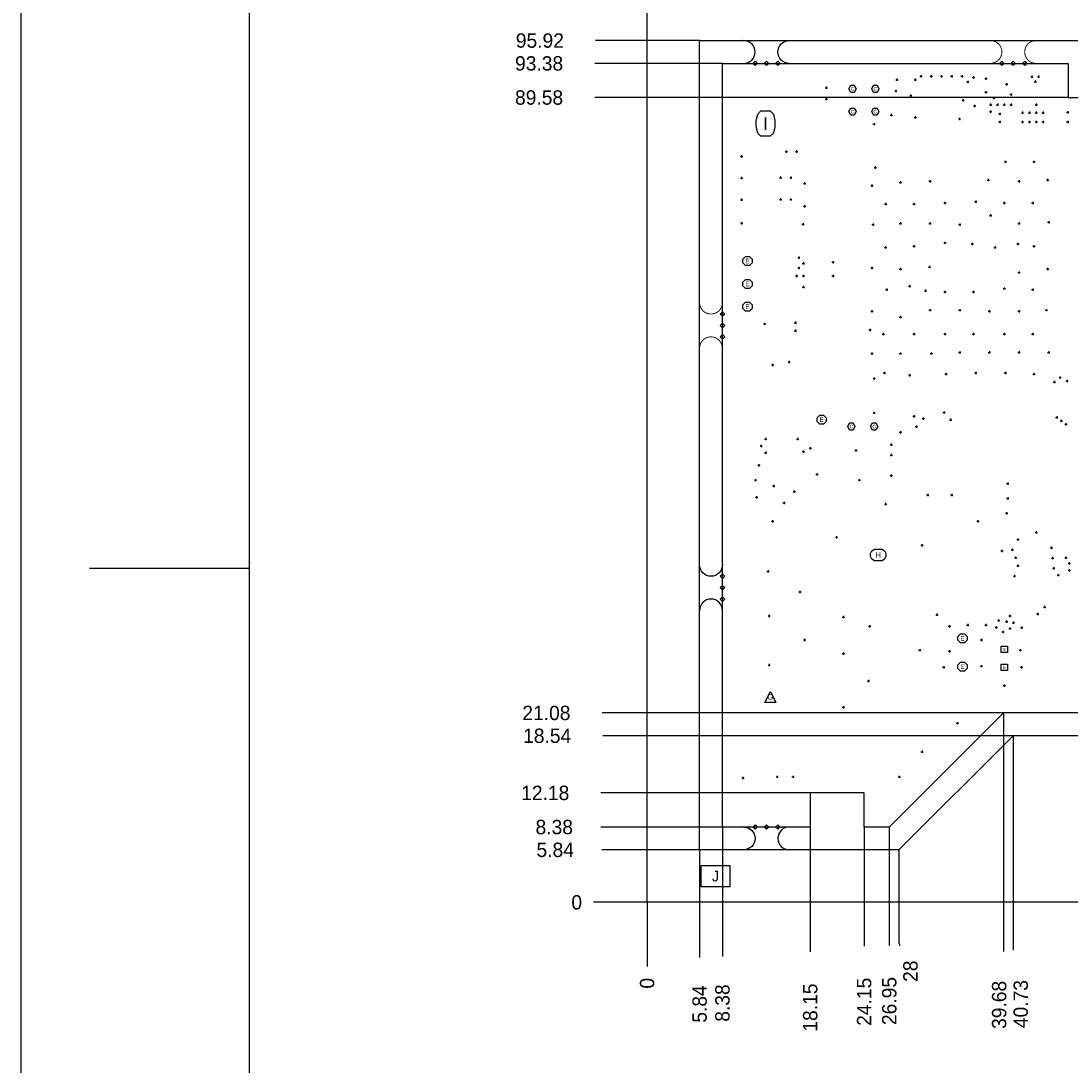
# Model space of a CAD drawing. Extents: x -70 to 794, y -110 to 464.
# Tile 2 of 12: x -70 to 47, y -18 to 98. Entities that reach past the tile are written whole.
import ezdxf
from ezdxf.enums import TextEntityAlignment as Align

# ---------------------------------------------------------------- set-up
doc = ezdxf.new("R2010")
doc.units = 0
for name, color, linetype in [('BG_DIMENSION', 1, 'CONTINUOUS'), ('BG_OUTLINE', 80, 'CONTINUOUS'), ('DF_OUTLINE', 52, 'CONTINUOUS'), ('MA_NCLEGEND-1-4', 85, 'CONTINUOUS')]:
    doc.layers.add(name, color=color, linetype=linetype)

# ---------------------------------------------------------------- blocks, each defined once
blk = doc.blocks.new('FIGURE_CROSS')
for points in [[(-0.5, 0), (0.5, 0)], [(0, 0.5), (0, -0.5)]]:
    blk.add_lwpolyline(points)
blk = doc.blocks.new('FIGURE_OBLONG')
blk.add_lwpolyline([(-0.5, -0.125), (-0.5, 0.125), (-0.416, 0.375), (-0.25, 0.5), (0.25, 0.5), (0.416, 0.375), (0.5, 0.125), (0.5, -0.125), (0.416, -0.375), (0.25, -0.5), (-0.25, -0.5), (-0.416, -0.375)], close=True)
blk = doc.blocks.new('FIGURE_TRI')
blk.add_lwpolyline([(-0.5, -0.5), (0, 0.5), (0.5, -0.5)], close=True)
blk = doc.blocks.new('FIGURE_HEX')
blk.add_lwpolyline([(-0.5, 0), (-0.25, 0.5), (0.25, 0.5), (0.5, 0), (0.25, -0.5), (-0.25, -0.5)], close=True)
blk = doc.blocks.new('FIGURE_OCT')
blk.add_lwpolyline([(-0.5, -0.2071), (-0.5, 0.2071), (-0.2071, 0.5), (0.2071, 0.5), (0.5, 0.2071), (0.5, -0.2071), (0.2071, -0.5), (-0.2071, -0.5)], close=True)
blk = doc.blocks.new('FIGURE_SQUARE')
blk.add_lwpolyline([(-0.5, -0.5), (-0.5, 0.5), (0.5, 0.5), (0.5, -0.5)], close=True)
blk = doc.blocks.new('FIGURE_DIAMOND')
blk.add_lwpolyline([(-0.5, 0), (0, 0.5), (0.5, 0), (0, -0.5)], close=True)

msp = doc.modelspace()

# ---------------------------------------------------------------- linework, layer by layer
at = {"layer": 'BG_DIMENSION'}
for points in [[(5.842, 95.922084), (-5.739384, 95.922084)], [(8.382, 93.382084), (-5.825236, 93.382084)], [(46.852078, 89.58199), (-5.825236, 89.58199)], [(39.681912, 21.082), (-5.009896, 21.082)], [(39.681912, 21.082), (39.681912, -5.489448)], [(40.732202, 18.542), (-4.924298, 18.542)], [(40.732202, 18.542), (40.732202, -5.317744)], [(18.151856, 12.182094), (-5.138928, 12.182094)], [(8.382, 8.382), (-5.143246, 8.382)], [(8.382, 8.382), (8.382, -6.02234)], [(18.151856, 8.382), (18.151856, -5.522468)], [(24.152098, 8.382), (24.152098, -4.878832)], [(26.95194, 8.382), (26.95194, -4.792726)], [(5.842, 5.842), (-5.03555, 5.842)], [(5.842, 5.842), (5.842, -6.129528)], [(28.00223, 5.842), (28.00223, -4.502658), (28.12923, -4.789932)], [(0, 0), (-5.95503, 0)], [(0, 0), (0, -7.135622)]]:
    msp.add_lwpolyline(points, dxfattribs=at)
at = {"layer": 'BG_OUTLINE'}
for points in [[(0, 0), (0, 197.686168), (121.303796, 197.686168), (121.303796, 0)], [(5.842, 95.922084), (115.461796, 95.922084), (115.461796, 18.542), (94.2721, 18.542), (81.542128, 5.842), (59.381898, 5.842), (59.381898, 18.542), (40.732202, 18.542), (28.00223, 5.842), (5.842, 5.842)], [(8.382, 93.382084), (46.852078, 93.382084), (46.852078, 89.58199), (52.852066, 89.58199), (52.852066, 93.382084), (59.381898, 93.382084), (59.381898, 21.082), (39.681912, 21.082), (26.95194, 8.382), (24.152098, 8.382), (24.152098, 12.182094), (18.151856, 12.182094), (18.151856, 8.382), (8.382, 8.382)]]:
    msp.add_lwpolyline(points, close=True, dxfattribs=at)
for points in [[(10.7442, 93.382084, 1), (10.7442, 95.922084)], [(15.8242, 93.382084, -1), (15.8242, 95.922084)], [(8.382, 37.5666, -1), (5.842, 37.5666)], [(8.382, 32.4866, 1), (5.842, 32.4866)], [(10.7442, 8.382, -1), (10.7442, 5.842)], [(15.8242, 8.382, 1), (15.8242, 5.842)]]:
    msp.add_lwpolyline(points, format="xyb", dxfattribs=at)
at = {"layer": 'BG_OUTLINE', "const_width": 0.1016}
for points in [[(38.216078, 93.382084, 1), (38.216078, 95.922084)], [(43.296078, 93.382084, -1), (43.296078, 95.922084)], [(8.382, 66.7512, -1), (5.842, 66.7512)], [(8.382, 61.6712, 1), (5.842, 61.6712)]]:
    msp.add_lwpolyline(points, format="xyb", dxfattribs=at)
at = {"layer": 'DF_OUTLINE'}
msp.add_lwpolyline([(793.920688, -110.166658), (793.920688, 463.873342), (-69.679312, 463.873342), (-69.679312, -110.166658)], close=True, dxfattribs=at)
for points in [[(-44.279312, 138.753342), (-44.279312, -33.966658)], [(-44.279312, 37.153342), (-62.059312, 37.153342)]]:
    msp.add_lwpolyline(points, dxfattribs=at)

# ---------------------------------------------------------------- block references
at = {"layer": 'MA_NCLEGEND-1-4'}
for name, p, xscale, yscale in [('FIGURE_DIAMOND', (12.0142, 93.382084), 0.508, 0.508), ('FIGURE_DIAMOND', (13.2842, 93.382084), 0.508, 0.508), ('FIGURE_DIAMOND', (14.5542, 93.382084), 0.508, 0.508), ('FIGURE_DIAMOND', (39.486078, 93.382084), 0.508, 0.508), ('FIGURE_DIAMOND', (40.756078, 93.382084), 0.508, 0.508), ('FIGURE_DIAMOND', (42.026078, 93.382084), 0.508, 0.508), ('FIGURE_CROSS', (27.813, 91.567), 0.254, 0.254), ('FIGURE_CROSS', (29.845, 91.567), 0.254, 0.254), ('FIGURE_CROSS', (30.48, 91.948), 0.254, 0.254), ('FIGURE_CROSS', (31.623, 91.948), 0.254, 0.254), ('FIGURE_CROSS', (32.766, 91.948), 0.254, 0.254), ('FIGURE_CROSS', (33.909, 91.948), 0.254, 0.254), ('FIGURE_CROSS', (35.052, 91.948), 0.254, 0.254), ('FIGURE_CROSS', (35.687, 91.313), 0.254, 0.254), ('FIGURE_CROSS', (36.322, 91.821), 0.254, 0.254), ('FIGURE_CROSS', (37.719, 91.694), 0.254, 0.254), ('FIGURE_CROSS', (40.005, 91.059), 0.254, 0.254), ('FIGURE_CROSS', (42.8244, 91.8972), 0.254, 0.254), ('FIGURE_CROSS', (43.2054, 91.3384), 0.254, 0.254), ('FIGURE_CROSS', (43.561, 91.8972), 0.254, 0.254), ('FIGURE_CROSS', (19.939, 90.678), 0.254, 0.254), ('FIGURE_HEX', (22.86, 90.551), 0.8001, 0.8001), ('FIGURE_HEX', (25.4, 90.551), 0.8001, 0.8001), ('FIGURE_CROSS', (27.686, 90.297), 0.254, 0.254), ('FIGURE_CROSS', (37.719, 90.17), 0.254, 0.254), ('FIGURE_CROSS', (40.513, 89.916), 0.254, 0.254), ('FIGURE_CROSS', (19.939, 89.408), 0.254, 0.254), ('FIGURE_CROSS', (29.35478, 89.789), 0.254, 0.254), ('FIGURE_CROSS', (35.179, 89.281), 0.254, 0.254), ('FIGURE_CROSS', (38.227, 88.773), 0.254, 0.254), ('FIGURE_CROSS', (38.608, 89.535), 0.254, 0.254), ('FIGURE_CROSS', (38.989, 88.773), 0.254, 0.254), ('FIGURE_CROSS', (39.751, 88.773), 0.254, 0.254), ('FIGURE_CROSS', (40.513, 88.773), 0.254, 0.254), ('FIGURE_CROSS', (43.307, 88.773), 0.254, 0.254), ('FIGURE_OBLONG', (13.182092, 86.682072), 2.100072, 2.800096), ('FIGURE_HEX', (22.86, 88.011), 0.8001, 0.8001), ('FIGURE_HEX', (25.4, 88.011), 0.8001, 0.8001), ('FIGURE_CROSS', (27.178, 87.63), 0.254, 0.254), ('FIGURE_CROSS', (36.449, 88.646), 0.254, 0.254), ('FIGURE_CROSS', (38.227, 88.011), 0.254, 0.254), ('FIGURE_CROSS', (39.243, 87.757), 0.254, 0.254), ('FIGURE_CROSS', (41.783, 87.884), 0.254, 0.254), ('FIGURE_CROSS', (42.545, 87.884), 0.254, 0.254), ('FIGURE_CROSS', (43.307, 87.884), 0.254, 0.254), ('FIGURE_CROSS', (44.069, 87.884), 0.254, 0.254), ('FIGURE_CROSS', (46.8122, 87.9348), 0.254, 0.254), ('FIGURE_CROSS', (25.258776, 86.614), 0.254, 0.254), ('FIGURE_CROSS', (29.845, 87.376), 0.254, 0.254), ('FIGURE_CROSS', (34.770568, 87.200232), 0.254, 0.254), ('FIGURE_CROSS', (39.243, 86.868), 0.254, 0.254), ('FIGURE_CROSS', (41.783, 86.868), 0.254, 0.254), ('FIGURE_CROSS', (42.545, 86.868), 0.254, 0.254), ('FIGURE_CROSS', (43.307, 86.868), 0.254, 0.254), ('FIGURE_CROSS', (44.069, 86.868), 0.254, 0.254), ('FIGURE_CROSS', (46.8122, 86.868), 0.254, 0.254), ('FIGURE_CROSS', (10.5156, 83.0326), 0.254, 0.254), ('FIGURE_CROSS', (15.494, 83.566), 0.254, 0.254), ('FIGURE_CROSS', (16.637, 83.566), 0.254, 0.254), ('FIGURE_CROSS', (25.4, 81.788), 0.254, 0.254), ('FIGURE_CROSS', (39.878, 82.423), 0.254, 0.254), ('FIGURE_CROSS', (43.053, 82.423), 0.254, 0.254), ('FIGURE_CROSS', (10.5156, 80.6196), 0.254, 0.254), ('FIGURE_CROSS', (14.859, 80.645), 0.254, 0.254), ('FIGURE_CROSS', (16.002, 80.645), 0.254, 0.254), ('FIGURE_CROSS', (17.526, 80.01), 0.254, 0.254), ('FIGURE_CROSS', (25.019, 79.756), 0.254, 0.254), ('FIGURE_CROSS', (28.194, 80.137), 0.254, 0.254), ('FIGURE_CROSS', (31.496, 80.264), 0.254, 0.254), ('FIGURE_CROSS', (37.973, 80.391), 0.254, 0.254), ('FIGURE_CROSS', (41.402, 80.264), 0.254, 0.254), ('FIGURE_CROSS', (44.577, 80.391), 0.254, 0.254), ('FIGURE_CROSS', (10.5156, 78.2066), 0.254, 0.254), ('FIGURE_CROSS', (14.859, 78.232), 0.254, 0.254), ('FIGURE_CROSS', (16.002, 78.232), 0.254, 0.254), ('FIGURE_CROSS', (17.526, 77.47), 0.254, 0.254), ('FIGURE_CROSS', (26.543, 77.724), 0.254, 0.254), ('FIGURE_CROSS', (29.718, 77.724), 0.254, 0.254), ('FIGURE_CROSS', (33.147, 77.851), 0.254, 0.254), ('FIGURE_CROSS', (36.576, 77.978), 0.254, 0.254), ('FIGURE_CROSS', (39.751, 77.851), 0.254, 0.254), ('FIGURE_CROSS', (42.926, 77.851), 0.254, 0.254), ('FIGURE_CROSS', (38.227, 76.454), 0.254, 0.254), ('FIGURE_CROSS', (10.5156, 75.5904), 0.254, 0.254), ('FIGURE_CROSS', (17.358106, 75.478894), 0.254, 0.254), ('FIGURE_CROSS', (25.146, 75.438), 0.254, 0.254), ('FIGURE_CROSS', (28.194, 75.565), 0.254, 0.254), ('FIGURE_CROSS', (31.496, 75.565), 0.254, 0.254), ('FIGURE_CROSS', (34.798, 75.438), 0.254, 0.254), ('FIGURE_CROSS', (41.402, 75.565), 0.254, 0.254), ('FIGURE_CROSS', (44.704, 75.692), 0.254, 0.254), ('FIGURE_CROSS', (26.543, 72.898), 0.254, 0.254), ('FIGURE_CROSS', (29.718, 73.025), 0.254, 0.254), ('FIGURE_CROSS', (33.147, 73.406), 0.254, 0.254), ('FIGURE_CROSS', (36.195, 73.279), 0.254, 0.254), ('FIGURE_CROSS', (38.735, 72.898), 0.254, 0.254), ('FIGURE_CROSS', (41.275, 73.279), 0.254, 0.254), ('FIGURE_CROSS', (43.053, 73.025), 0.254, 0.254), ('FIGURE_OCT', (11.176, 71.374), 1.016, 1.016), ('FIGURE_CROSS', (16.891, 71.755), 0.254, 0.254), ('FIGURE_CROSS', (20.701, 71.247), 0.254, 0.254), ('FIGURE_CROSS', (16.891, 70.612), 0.254, 0.254), ('FIGURE_CROSS', (17.399, 71.12), 0.254, 0.254), ('FIGURE_CROSS', (25.019, 70.612), 0.254, 0.254), ('FIGURE_CROSS', (28.194, 70.485), 0.254, 0.254), ('FIGURE_CROSS', (31.41472, 70.70471), 0.254, 0.254), ('FIGURE_CROSS', (41.402, 70.104), 0.254, 0.254), ('FIGURE_CROSS', (44.577, 70.485), 0.254, 0.254), ('FIGURE_OCT', (11.176, 68.834), 1.016, 1.016), ('FIGURE_CROSS', (16.637, 69.723), 0.254, 0.254), ('FIGURE_CROSS', (17.399, 69.723), 0.254, 0.254), ('FIGURE_CROSS', (20.701, 69.723), 0.254, 0.254), ('FIGURE_CROSS', (17.399, 68.478908), 0.254, 0.254), ('FIGURE_CROSS', (26.67, 68.199), 0.254, 0.254), ('FIGURE_CROSS', (29.21, 68.58), 0.254, 0.254), ('FIGURE_CROSS', (30.988, 68.072), 0.254, 0.254), ('FIGURE_CROSS', (33.147, 67.945), 0.254, 0.254), ('FIGURE_CROSS', (36.322, 67.945), 0.254, 0.254), ('FIGURE_CROSS', (39.751, 68.326), 0.254, 0.254), ('FIGURE_CROSS', (42.926, 68.199), 0.254, 0.254), ('FIGURE_OCT', (11.176, 66.294), 1.016, 1.016), ('FIGURE_DIAMOND', (8.382, 65.4812), 0.508, 0.508), ('FIGURE_CROSS', (25.019, 65.786), 0.254, 0.254), ('FIGURE_CROSS', (31.496, 65.913), 0.254, 0.254), ('FIGURE_CROSS', (34.798, 65.913), 0.254, 0.254), ('FIGURE_CROSS', (38.1, 65.786), 0.254, 0.254), ('FIGURE_CROSS', (41.402, 65.786), 0.254, 0.254), ('FIGURE_CROSS', (44.45, 65.913), 0.254, 0.254), ('FIGURE_DIAMOND', (8.382, 64.2112), 0.508, 0.508), ('FIGURE_CROSS', (13.081, 64.389), 0.254, 0.254), ('FIGURE_CROSS', (16.51, 64.516), 0.254, 0.254), ('FIGURE_CROSS', (28.194, 65.151), 0.254, 0.254), ('FIGURE_DIAMOND', (8.382, 62.9412), 0.508, 0.508), ('FIGURE_CROSS', (16.51, 63.627), 0.254, 0.254), ('FIGURE_CROSS', (24.81072, 63.71971), 0.254, 0.254), ('FIGURE_CROSS', (26.289, 63.246), 0.254, 0.254), ('FIGURE_CROSS', (29.718, 63.246), 0.254, 0.254), ('FIGURE_CROSS', (33.147, 63.246), 0.254, 0.254), ('FIGURE_CROSS', (36.322, 63.246), 0.254, 0.254), ('FIGURE_CROSS', (39.751, 63.246), 0.254, 0.254), ('FIGURE_CROSS', (42.926, 63.246), 0.254, 0.254), ('FIGURE_CROSS', (25.019, 61.087), 0.254, 0.254), ('FIGURE_CROSS', (28.194, 61.087), 0.254, 0.254), ('FIGURE_CROSS', (31.623, 61.087), 0.254, 0.254), ('FIGURE_CROSS', (34.798, 61.214), 0.254, 0.254), ('FIGURE_CROSS', (38.1, 61.214), 0.254, 0.254), ('FIGURE_CROSS', (41.402, 61.214), 0.254, 0.254), ('FIGURE_CROSS', (44.704, 61.214), 0.254, 0.254), ('FIGURE_CROSS', (13.97, 59.817), 0.254, 0.254), ('FIGURE_CROSS', (15.8115, 60.1345), 0.254, 0.254), ('FIGURE_CROSS', (26.416, 58.928), 0.254, 0.254), ('FIGURE_CROSS', (29.21, 58.674), 0.254, 0.254), ('FIGURE_CROSS', (33.274, 58.801), 0.254, 0.254), ('FIGURE_CROSS', (36.576, 58.928), 0.254, 0.254), ('FIGURE_CROSS', (39.878, 58.928), 0.254, 0.254), ('FIGURE_CROSS', (43.053, 58.801), 0.254, 0.254), ('FIGURE_CROSS', (45.974, 58.42), 0.254, 0.254), ('FIGURE_CROSS', (25.273, 58.293), 0.254, 0.254), ('FIGURE_CROSS', (45.339, 57.912), 0.254, 0.254), ('FIGURE_CROSS', (46.736, 58.039), 0.254, 0.254), ('FIGURE_OCT', (19.431, 53.721), 1.016, 1.016), ('FIGURE_CROSS', (25.273, 54.483), 0.254, 0.254), ('FIGURE_CROSS', (29.718, 54.102), 0.254, 0.254), ('FIGURE_CROSS', (30.734, 53.848), 0.254, 0.254), ('FIGURE_CROSS', (33.058608, 54.521608), 0.254, 0.254), ('FIGURE_CROSS', (33.782, 53.721), 0.254, 0.254), ('FIGURE_CROSS', (45.593, 53.975), 0.254, 0.254), ('FIGURE_HEX', (22.733, 52.959), 0.8001, 0.8001), ('FIGURE_HEX', (25.273, 52.959), 0.8001, 0.8001), ('FIGURE_CROSS', (29.972, 52.959), 0.254, 0.254), ('FIGURE_CROSS', (46.101, 53.594), 0.254, 0.254), ('FIGURE_CROSS', (46.609, 53.213), 0.254, 0.254), ('FIGURE_CROSS', (13.208, 51.562), 0.254, 0.254), ('FIGURE_CROSS', (16.764, 51.562), 0.254, 0.254), ('FIGURE_CROSS', (28.194, 52.324), 0.254, 0.254), ('FIGURE_CROSS', (12.7, 50.8), 0.254, 0.254), ('FIGURE_CROSS', (17.399, 50.165), 0.254, 0.254), ('FIGURE_CROSS', (18.161, 50.546), 0.254, 0.254), ('FIGURE_CROSS', (23.241, 50.292), 0.254, 0.254), ('FIGURE_CROSS', (27.178, 50.927), 0.254, 0.254), ('FIGURE_CROSS', (13.208, 50.038), 0.254, 0.254), ('FIGURE_CROSS', (27.178, 49.784), 0.254, 0.254), ('FIGURE_CROSS', (12.446, 48.641), 0.254, 0.254), ('FIGURE_CROSS', (12.065, 46.99), 0.254, 0.254), ('FIGURE_CROSS', (18.923, 47.625), 0.254, 0.254), ('FIGURE_CROSS', (23.622, 46.99), 0.254, 0.254), ('FIGURE_CROSS', (27.178, 47.498), 0.254, 0.254), ('FIGURE_CROSS', (14.097, 46.355), 0.254, 0.254), ('FIGURE_CROSS', (16.383, 45.72), 0.254, 0.254), ('FIGURE_CROSS', (40.132, 46.609), 0.254, 0.254), ('FIGURE_CROSS', (12.192, 45.085), 0.254, 0.254), ('FIGURE_CROSS', (15.24, 44.45), 0.254, 0.254), ('FIGURE_CROSS', (26.543, 44.323), 0.254, 0.254), ('FIGURE_CROSS', (31.242, 45.339), 0.254, 0.254), ('FIGURE_CROSS', (33.909, 45.339), 0.254, 0.254), ('FIGURE_CROSS', (40.132, 44.958), 0.254, 0.254), ('FIGURE_CROSS', (40.005, 43.307), 0.254, 0.254), ('FIGURE_CROSS', (13.97, 42.418), 0.254, 0.254), ('FIGURE_CROSS', (36.83, 42.418), 0.254, 0.254), ('FIGURE_CROSS', (43.307, 41.171114), 0.254, 0.254), ('FIGURE_CROSS', (21.082, 40.64), 0.254, 0.254), ('FIGURE_CROSS', (30.607, 39.751), 0.254, 0.254), ('FIGURE_CROSS', (41.275, 40.386), 0.254, 0.254), ('FIGURE_OBLONG', (25.722072, 38.657022), 1.700022, 1.27508), ('FIGURE_CROSS', (39.497, 39.116), 0.254, 0.254), ('FIGURE_CROSS', (40.64, 39.243), 0.254, 0.254), ('FIGURE_CROSS', (45.00372, 39.46271), 0.254, 0.254), ('FIGURE_CROSS', (41.021, 38.354), 0.254, 0.254), ('FIGURE_CROSS', (41.275, 37.465), 0.254, 0.254), ('FIGURE_CROSS', (45.13072, 38.31971), 0.254, 0.254), ('FIGURE_CROSS', (46.609, 38.354), 0.254, 0.254), ('FIGURE_CROSS', (46.99, 37.719), 0.254, 0.254), ('FIGURE_DIAMOND', (8.382, 36.2966), 0.508, 0.508), ('FIGURE_CROSS', (13.462, 36.83), 0.254, 0.254), ('FIGURE_CROSS', (40.894, 36.322), 0.254, 0.254), ('FIGURE_CROSS', (45.25772, 37.17671), 0.254, 0.254), ('FIGURE_CROSS', (45.76572, 36.41471), 0.254, 0.254), ('FIGURE_CROSS', (46.99, 36.957), 0.254, 0.254), ('FIGURE_DIAMOND', (8.382, 35.0266), 0.508, 0.508), ('FIGURE_DIAMOND', (8.382, 33.7566), 0.508, 0.508), ('FIGURE_CROSS', (17.018, 34.544), 0.254, 0.254), ('FIGURE_CROSS', (44.24172, 32.85871), 0.254, 0.254), ('FIGURE_CROSS', (13.589, 31.877), 0.254, 0.254), ('FIGURE_CROSS', (21.844, 31.75), 0.254, 0.254), ('FIGURE_CROSS', (32.258, 32.004), 0.254, 0.254), ('FIGURE_CROSS', (40.386, 31.877), 0.254, 0.254), ('FIGURE_CROSS', (43.47972, 32.09671), 0.254, 0.254), ('FIGURE_CROSS', (24.765, 30.734), 0.254, 0.254), ('FIGURE_CROSS', (33.655, 30.734), 0.254, 0.254), ('FIGURE_CROSS', (35.687, 30.861), 0.254, 0.254), ('FIGURE_CROSS', (37.719, 30.861), 0.254, 0.254), ('FIGURE_CROSS', (38.862, 30.607), 0.254, 0.254), ('FIGURE_CROSS', (39.116, 31.369), 0.254, 0.254), ('FIGURE_CROSS', (40.005, 31.242), 0.254, 0.254), ('FIGURE_CROSS', (40.386, 30.48), 0.254, 0.254), ('FIGURE_CROSS', (40.767, 31.115), 0.254, 0.254), ('FIGURE_CROSS', (41.70172, 30.57271), 0.254, 0.254), ('FIGURE_CROSS', (17.526, 29.21), 0.254, 0.254), ('FIGURE_OCT', (35.1028, 29.389324), 1.016, 1.016), ('FIGURE_CROSS', (37.211, 29.21), 0.254, 0.254), ('FIGURE_CROSS', (39.624, 30.099), 0.254, 0.254), ('FIGURE_CROSS', (30.353, 28.067), 0.254, 0.254), ('FIGURE_CROSS', (33.655, 27.94), 0.254, 0.254), ('FIGURE_SQUARE', (39.756334, 28.151582), 0.700024, 0.700024), ('FIGURE_CROSS', (41.529, 28.067), 0.254, 0.254), ('FIGURE_CROSS', (21.844, 27.686), 0.254, 0.254), ('FIGURE_CROSS', (13.589, 26.416), 0.254, 0.254), ('FIGURE_CROSS', (33.02, 26.162), 0.254, 0.254), ('FIGURE_OCT', (35.1028, 26.240486), 1.016, 1.016), ('FIGURE_CROSS', (37.211, 26.289), 0.254, 0.254), ('FIGURE_SQUARE', (39.756334, 26.151586), 0.700024, 0.700024), ('FIGURE_CROSS', (41.656, 26.162), 0.254, 0.254), ('FIGURE_CROSS', (24.638, 24.638), 0.254, 0.254), ('FIGURE_TRI', (13.722096, 22.856952), 1.199896, 1.199896), ('FIGURE_CROSS', (39.751, 24.13), 0.254, 0.254), ('FIGURE_CROSS', (21.844, 21.717), 0.254, 0.254), ('FIGURE_CROSS', (34.544, 19.939), 0.254, 0.254), ('FIGURE_CROSS', (30.607, 16.764), 0.254, 0.254), ('FIGURE_CROSS', (14.478, 13.97), 0.254, 0.254), ('FIGURE_CROSS', (16.256, 13.97), 0.254, 0.254), ('FIGURE_CROSS', (28.067, 13.97), 0.254, 0.254), ('FIGURE_CROSS', (10.668, 13.843), 0.254, 0.254), ('FIGURE_DIAMOND', (12.0142, 8.382), 0.508, 0.508), ('FIGURE_DIAMOND', (13.2842, 8.382), 0.508, 0.508), ('FIGURE_DIAMOND', (14.5542, 8.382), 0.508, 0.508), ('FIGURE_SQUARE', (7.62, 2.921), 3.175, 2.38125)]:
    msp.add_blockref(name, p, dxfattribs=dict(at, xscale=xscale, yscale=yscale))

# ---------------------------------------------------------------- texts
at = {"layer": 'BG_DIMENSION'}
for s, p in [('95.92', (-14.610334, 95.121984)), ('93.38', (-14.696186, 92.581984)), ('89.58', (-14.696186, 88.78189)), ('21.08', (-13.880846, 20.2819)), ('18.54', (-13.795248, 17.7419)), ('12.18', (-14.009878, 11.381994)), ('8.38', (-12.413996, 7.5819)), ('5.84', (-12.3063, 5.0419)), ('0', (-8.42518, -0.8001))]:
    msp.add_text(s, height=1.6002, dxfattribs=at).set_placement(p)
for s, p in [('28', (30.110684, -8.860282)), ('0', (0.8001, -9.605772)), ('5.84', (6.6421, -13.400278)), ('8.38', (9.1821, -13.29309)), ('18.15', (18.951956, -14.393418)), ('24.15', (24.952198, -13.749782)), ('26.95', (27.75204, -13.663676)), ('39.68', (39.980108, -14.092682)), ('40.73', (42.383202, -14.00683))]:
    msp.add_text(s, height=1.6002, rotation=90, dxfattribs=at).set_placement(p)
at = {"layer": 'MA_NCLEGEND-1-4'}
for s, height, p in [('F', 0.254, (12.0142, 93.382084)), ('F', 0.254, (13.2842, 93.382084)), ('F', 0.254, (14.5542, 93.382084)), ('F', 0.254, (39.486078, 93.382084)), ('F', 0.254, (40.756078, 93.382084)), ('F', 0.254, (42.026078, 93.382084)), ('A', 0.127, (27.813, 91.567)), ('A', 0.127, (29.845, 91.567)), ('A', 0.127, (30.48, 91.948)), ('A', 0.127, (31.623, 91.948)), ('A', 0.127, (32.766, 91.948)), ('A', 0.127, (33.909, 91.948)), ('A', 0.127, (35.052, 91.948)), ('A', 0.127, (35.687, 91.313)), ('A', 0.127, (36.322, 91.821)), ('A', 0.127, (37.719, 91.694)), ('A', 0.127, (42.8244, 91.8972)), ('A', 0.127, (43.2054, 91.3384)), ('A', 0.127, (43.561, 91.8972)), ('A', 0.127, (19.939, 90.678)), ('C', 0.40005, (22.86, 90.551)), ('C', 0.40005, (25.4, 90.551)), ('A', 0.127, (27.686, 90.297)), ('A', 0.127, (37.719, 90.17)), ('A', 0.127, (40.005, 91.059)), ('A', 0.127, (19.939, 89.408)), ('A', 0.127, (29.35478, 89.789)), ('A', 0.127, (35.179, 89.281)), ('A', 0.127, (38.227, 88.773)), ('A', 0.127, (38.608, 89.535)), ('A', 0.127, (38.989, 88.773)), ('A', 0.127, (39.751, 88.773)), ('A', 0.127, (40.513, 89.916)), ('A', 0.127, (40.513, 88.773)), ('A', 0.127, (43.307, 88.773)), ('C', 0.40005, (22.86, 88.011)), ('C', 0.40005, (25.4, 88.011)), ('A', 0.127, (27.178, 87.63)), ('A', 0.127, (36.449, 88.646)), ('A', 0.127, (38.227, 88.011)), ('A', 0.127, (39.243, 87.757)), ('A', 0.127, (41.783, 87.884)), ('A', 0.127, (42.545, 87.884)), ('A', 0.127, (43.307, 87.884)), ('A', 0.127, (44.069, 87.884)), ('A', 0.127, (46.8122, 87.9348)), ('I', 1.400048, (13.182092, 86.682072)), ('A', 0.127, (25.258776, 86.614)), ('A', 0.127, (29.845, 87.376)), ('A', 0.127, (34.770568, 87.200232)), ('A', 0.127, (39.243, 86.868)), ('A', 0.127, (41.783, 86.868)), ('A', 0.127, (42.545, 86.868)), ('A', 0.127, (43.307, 86.868)), ('A', 0.127, (44.069, 86.868)), ('A', 0.127, (46.8122, 86.868)), ('A', 0.127, (10.5156, 83.0326)), ('A', 0.127, (15.494, 83.566)), ('A', 0.127, (16.637, 83.566)), ('A', 0.127, (25.4, 81.788)), ('A', 0.127, (39.878, 82.423)), ('A', 0.127, (43.053, 82.423)), ('A', 0.127, (10.5156, 80.6196)), ('A', 0.127, (14.859, 80.645)), ('A', 0.127, (16.002, 80.645)), ('A', 0.127, (17.526, 80.01)), ('A', 0.127, (25.019, 79.756)), ('A', 0.127, (28.194, 80.137)), ('A', 0.127, (31.496, 80.264)), ('A', 0.127, (37.973, 80.391)), ('A', 0.127, (41.402, 80.264)), ('A', 0.127, (44.577, 80.391)), ('A', 0.127, (10.5156, 78.2066)), ('A', 0.127, (14.859, 78.232)), ('A', 0.127, (16.002, 78.232)), ('A', 0.127, (17.526, 77.47)), ('A', 0.127, (26.543, 77.724)), ('A', 0.127, (29.718, 77.724)), ('A', 0.127, (33.147, 77.851)), ('A', 0.127, (36.576, 77.978)), ('A', 0.127, (39.751, 77.851)), ('A', 0.127, (42.926, 77.851)), ('A', 0.127, (38.227, 76.454)), ('A', 0.127, (10.5156, 75.5904)), ('A', 0.127, (17.358106, 75.478894)), ('A', 0.127, (25.146, 75.438)), ('A', 0.127, (28.194, 75.565)), ('A', 0.127, (31.496, 75.565)), ('A', 0.127, (34.798, 75.438)), ('A', 0.127, (41.402, 75.565)), ('A', 0.127, (44.704, 75.692)), ('A', 0.127, (26.543, 72.898)), ('A', 0.127, (29.718, 73.025)), ('A', 0.127, (33.147, 73.406)), ('A', 0.127, (36.195, 73.279)), ('A', 0.127, (38.735, 72.898)), ('A', 0.127, (41.275, 73.279)), ('A', 0.127, (43.053, 73.025)), ('E', 0.508, (11.176, 71.374)), ('A', 0.127, (16.891, 71.755)), ('A', 0.127, (20.701, 71.247)), ('A', 0.127, (16.891, 70.612)), ('A', 0.127, (17.399, 71.12)), ('A', 0.127, (25.019, 70.612)), ('A', 0.127, (28.194, 70.485)), ('A', 0.127, (31.41472, 70.70471)), ('A', 0.127, (41.402, 70.104)), ('A', 0.127, (44.577, 70.485)), ('E', 0.508, (11.176, 68.834)), ('A', 0.127, (16.637, 69.723)), ('A', 0.127, (17.399, 69.723)), ('A', 0.127, (20.701, 69.723)), ('A', 0.127, (17.399, 68.478908)), ('A', 0.127, (26.67, 68.199)), ('A', 0.127, (29.21, 68.58)), ('A', 0.127, (30.988, 68.072)), ('A', 0.127, (33.147, 67.945)), ('A', 0.127, (36.322, 67.945)), ('A', 0.127, (39.751, 68.326)), ('A', 0.127, (42.926, 68.199)), ('F', 0.254, (8.382, 65.4812)), ('E', 0.508, (11.176, 66.294)), ('A', 0.127, (25.019, 65.786)), ('A', 0.127, (31.496, 65.913)), ('A', 0.127, (34.798, 65.913)), ('A', 0.127, (38.1, 65.786)), ('A', 0.127, (41.402, 65.786)), ('A', 0.127, (44.45, 65.913)), ('F', 0.254, (8.382, 64.2112)), ('A', 0.127, (13.081, 64.389)), ('A', 0.127, (16.51, 64.516)), ('A', 0.127, (28.194, 65.151)), ('A', 0.127, (16.51, 63.627)), ('A', 0.127, (24.81072, 63.71971)), ('A', 0.127, (26.289, 63.246)), ('A', 0.127, (29.718, 63.246)), ('A', 0.127, (33.147, 63.246)), ('A', 0.127, (36.322, 63.246)), ('A', 0.127, (39.751, 63.246)), ('A', 0.127, (42.926, 63.246)), ('F', 0.254, (8.382, 62.9412)), ('A', 0.127, (25.019, 61.087)), ('A', 0.127, (28.194, 61.087)), ('A', 0.127, (31.623, 61.087)), ('A', 0.127, (34.798, 61.214)), ('A', 0.127, (38.1, 61.214)), ('A', 0.127, (41.402, 61.214)), ('A', 0.127, (44.704, 61.214)), ('A', 0.127, (13.97, 59.817)), ('A', 0.127, (15.8115, 60.1345)), ('A', 0.127, (26.416, 58.928)), ('A', 0.127, (29.21, 58.674)), ('A', 0.127, (33.274, 58.801)), ('A', 0.127, (36.576, 58.928)), ('A', 0.127, (39.878, 58.928)), ('A', 0.127, (43.053, 58.801)), ('A', 0.127, (45.974, 58.42)), ('A', 0.127, (25.273, 58.293)), ('A', 0.127, (45.339, 57.912)), ('A', 0.127, (46.736, 58.039)), ('E', 0.508, (19.431, 53.721)), ('A', 0.127, (25.273, 54.483)), ('A', 0.127, (29.718, 54.102)), ('A', 0.127, (30.734, 53.848)), ('A', 0.127, (33.058608, 54.521608)), ('A', 0.127, (33.782, 53.721)), ('A', 0.127, (45.593, 53.975)), ('C', 0.40005, (22.733, 52.959)), ('C', 0.40005, (25.273, 52.959)), ('A', 0.127, (29.972, 52.959)), ('A', 0.127, (46.101, 53.594)), ('A', 0.127, (46.609, 53.213)), ('A', 0.127, (13.208, 51.562)), ('A', 0.127, (16.764, 51.562)), ('A', 0.127, (28.194, 52.324)), ('A', 0.127, (12.7, 50.8)), ('A', 0.127, (18.161, 50.546)), ('A', 0.127, (23.241, 50.292)), ('A', 0.127, (27.178, 50.927)), ('A', 0.127, (13.208, 50.038)), ('A', 0.127, (17.399, 50.165)), ('A', 0.127, (27.178, 49.784)), ('A', 0.127, (12.446, 48.641)), ('A', 0.127, (12.065, 46.99)), ('A', 0.127, (18.923, 47.625)), ('A', 0.127, (23.622, 46.99)), ('A', 0.127, (27.178, 47.498)), ('A', 0.127, (14.097, 46.355)), ('A', 0.127, (16.383, 45.72)), ('A', 0.127, (40.132, 46.609)), ('A', 0.127, (12.192, 45.085)), ('A', 0.127, (15.24, 44.45)), ('A', 0.127, (31.242, 45.339)), ('A', 0.127, (33.909, 45.339)), ('A', 0.127, (40.132, 44.958)), ('A', 0.127, (26.543, 44.323)), ('A', 0.127, (40.005, 43.307)), ('A', 0.127, (13.97, 42.418)), ('A', 0.127, (36.83, 42.418)), ('A', 0.127, (43.307, 41.171114)), ('A', 0.127, (21.082, 40.64)), ('A', 0.127, (30.607, 39.751)), ('A', 0.127, (41.275, 40.386)), ('H', 0.63754, (25.722072, 38.657022)), ('A', 0.127, (39.497, 39.116)), ('A', 0.127, (40.64, 39.243)), ('A', 0.127, (45.00372, 39.46271)), ('A', 0.127, (41.021, 38.354)), ('A', 0.127, (41.275, 37.465)), ('A', 0.127, (45.13072, 38.31971)), ('A', 0.127, (46.609, 38.354)), ('A', 0.127, (46.99, 37.719)), ('F', 0.254, (8.382, 36.2966)), ('A', 0.127, (13.462, 36.83)), ('A', 0.127, (40.894, 36.322)), ('A', 0.127, (45.25772, 37.17671)), ('A', 0.127, (45.76572, 36.41471)), ('A', 0.127, (46.99, 36.957)), ('F', 0.254, (8.382, 35.0266)), ('A', 0.127, (17.018, 34.544)), ('F', 0.254, (8.382, 33.7566)), ('A', 0.127, (44.24172, 32.85871)), ('A', 0.127, (13.589, 31.877)), ('A', 0.127, (21.844, 31.75)), ('A', 0.127, (32.258, 32.004)), ('A', 0.127, (40.386, 31.877)), ('A', 0.127, (43.47972, 32.09671)), ('A', 0.127, (24.765, 30.734)), ('A', 0.127, (33.655, 30.734)), ('A', 0.127, (35.687, 30.861)), ('A', 0.127, (37.719, 30.861)), ('A', 0.127, (38.862, 30.607)), ('A', 0.127, (39.116, 31.369)), ('A', 0.127, (40.005, 31.242)), ('A', 0.127, (40.386, 30.48)), ('A', 0.127, (40.767, 31.115)), ('A', 0.127, (41.70172, 30.57271)), ('A', 0.127, (17.526, 29.21)), ('E', 0.508, (35.1028, 29.389324)), ('A', 0.127, (37.211, 29.21)), ('A', 0.127, (39.624, 30.099)), ('A', 0.127, (30.353, 28.067)), ('B', 0.350012, (39.756334, 28.151582)), ('A', 0.127, (41.529, 28.067)), ('A', 0.127, (21.844, 27.686)), ('A', 0.127, (33.655, 27.94)), ('A', 0.127, (13.589, 26.416)), ('A', 0.127, (33.02, 26.162)), ('E', 0.508, (35.1028, 26.240486)), ('A', 0.127, (37.211, 26.289)), ('B', 0.350012, (39.756334, 26.151586)), ('A', 0.127, (41.656, 26.162)), ('A', 0.127, (24.638, 24.638)), ('A', 0.127, (39.751, 24.13)), ('G', 0.599948, (13.722096, 22.856952)), ('A', 0.127, (21.844, 21.717)), ('A', 0.127, (34.544, 19.939)), ('A', 0.127, (30.607, 16.764)), ('A', 0.127, (14.478, 13.97)), ('A', 0.127, (16.256, 13.97)), ('A', 0.127, (28.067, 13.97)), ('A', 0.127, (10.668, 13.843)), ('F', 0.254, (12.0142, 8.382)), ('F', 0.254, (13.2842, 8.382)), ('F', 0.254, (14.5542, 8.382)), ('J', 1.190625, (7.62, 2.921))]:
    msp.add_text(s, height=height, dxfattribs=at).set_placement(p, align=Align.MIDDLE_CENTER)

doc.saveas('drawing.dxf')
